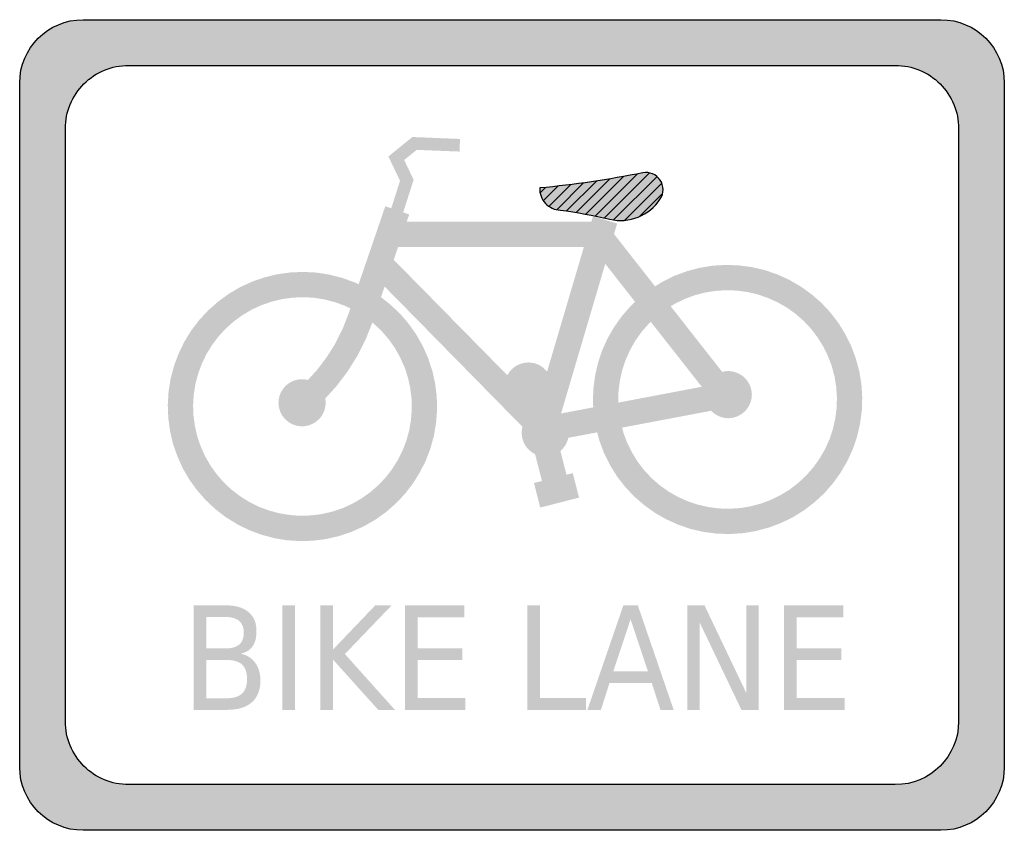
# Model space of a CAD drawing. Header units: inches. Extents: x -0.5 to 0.5, y -0.41 to 0.41.
import ezdxf

# ---------------------------------------------------------------- set-up
doc = ezdxf.new("R2010")
doc.units = ezdxf.units.IN
doc.header["$MEASUREMENT"] = 0

msp = doc.modelspace()

# ---------------------------------------------------------------- hatches: boundary and pattern name
h = msp.add_hatch(color=7)
edge = h.paths.add_edge_path()
edge.add_line((-0.4357, 0.4119), (0.4357, 0.4119))
edge.add_spline(control_points=[(0.4357, 0.4119), (0.4712, 0.4119), (0.5, 0.3832), (0.5, 0.3477)], knot_values=[0, 0, 0, 0, 1, 1, 1, 1], degree=3, periodic=0)
edge.add_line((0.5, 0.3477), (0.5, -0.3477))
edge.add_spline(control_points=[(0.5, -0.3477), (0.5, -0.3832), (0.4712, -0.4119), (0.4357, -0.4119)], knot_values=[0, 0, 0, 0, 1, 1, 1, 1], degree=3, periodic=0)
edge.add_line((0.4357, -0.4119), (-0.4357, -0.4119))
edge.add_spline(control_points=[(-0.4357, -0.4119), (-0.4712, -0.4119), (-0.5, -0.3832), (-0.5, -0.3477)], knot_values=[0, 0, 0, 0, 1, 1, 1, 1], degree=3, periodic=0)
edge.add_line((-0.5, -0.3477), (-0.5, 0.3477))
edge.add_spline(control_points=[(-0.5, 0.3477), (-0.5, 0.3832), (-0.4712, 0.4119), (-0.4357, 0.4119)], knot_values=[0, 0, 0, 0, 1, 1, 1, 1], degree=3, periodic=0)
edge = h.paths.add_edge_path(flags=0)
edge.add_line((-0.3893, 0.3655), (0.3893, 0.3655))
edge.add_spline(control_points=[(0.3893, 0.3655), (0.4064, 0.3655), (0.4227, 0.3588), (0.4348, 0.3467), (0.4468, 0.3347), (0.4536, 0.3183), (0.4536, 0.3013)], knot_values=[0, 0, 0, 0, 1, 1, 1, 2, 2, 2, 2], degree=3, periodic=0)
edge.add_line((0.4536, 0.3013), (0.4536, -0.3013))
edge.add_spline(control_points=[(0.4536, -0.3013), (0.4536, -0.3368), (0.4248, -0.3655), (0.3893, -0.3655)], knot_values=[0, 0, 0, 0, 1, 1, 1, 1], degree=3, periodic=0)
edge.add_line((0.3893, -0.3655), (-0.3893, -0.3655))
edge.add_spline(control_points=[(-0.3893, -0.3655), (-0.4064, -0.3655), (-0.4227, -0.3588), (-0.4348, -0.3467), (-0.4468, -0.3347), (-0.4536, -0.3183), (-0.4536, -0.3013)], knot_values=[0, 0, 0, 0, 1, 1, 1, 2, 2, 2, 2], degree=3, periodic=0)
edge.add_line((-0.4536, -0.3013), (-0.4536, 0.3013))
edge.add_spline(control_points=[(-0.4536, 0.3013), (-0.4536, 0.3183), (-0.4468, 0.3347), (-0.4348, 0.3467), (-0.4227, 0.3588), (-0.4064, 0.3655), (-0.3893, 0.3655)], knot_values=[0, 0, 0, 0, 1, 1, 1, 2, 2, 2, 2], degree=3, periodic=0)
for points in [[(-0.1105, 0.2162), (-0.0999, 0.2492), (-0.1095, 0.2693), (-0.0968, 0.2796), (-0.0533, 0.2779), (-0.0528, 0.2907), (-0.1012, 0.2927), (-0.1255, 0.2729), (-0.1137, 0.2482), (-0.1227, 0.2201), (-0.1105, 0.2162)], [(-0.1287, 0.2223), (-0.166, 0.1131), (-0.1416, 0.1048), (-0.1044, 0.214), (-0.1287, 0.2223)], [(0.0439, -0.0084), (0.1068, 0.2048), (0.0822, 0.2121), (0.0193, -0.0012), (0.0439, -0.0084)], [(-0.1249, 0.181), (0.0812, 0.181), (0.2011, 0.0282), (0.2213, 0.044), (0.0937, 0.2067), (-0.1249, 0.2067), (-0.1249, 0.181)], [(-0.144, 0.1556), (0.0272, -0.0187), (0.222, 0.0182), (0.2173, 0.0435), (0.036, 0.0091), (-0.1257, 0.1736), (-0.144, 0.1556)], [(0.1299, 0.1298), (0.1202, 0.1206), (0.1114, 0.1104), (0.1037, 0.0995), (0.097, 0.0879), (0.0915, 0.0756), (0.0873, 0.0629), (0.0843, 0.0499), (0.0826, 0.0366), (0.0822, 0.0232), (0.0831, 0.0098), (0.0854, -0.0034), (0.0889, -0.0164), (0.0936, -0.0289), (0.0996, -0.0409), (0.1067, -0.0523), (0.1149, -0.0629), (0.1241, -0.0726), (0.1342, -0.0814), (0.1451, -0.0892), (0.1568, -0.0959), (0.169, -0.1014), (0.1817, -0.1057), (0.1947, -0.1087), (0.208, -0.1104), (0.2214, -0.1108), (0.2348, -0.1099), (0.248, -0.1077), (0.261, -0.1042), (0.2735, -0.0995), (0.2855, -0.0936), (0.2969, -0.0865), (0.3075, -0.0783), (0.3173, -0.0692), (0.3261, -0.0591), (0.3339, -0.0482), (0.3406, -0.0366), (0.3462, -0.0244), (0.3505, -0.0117), (0.3535, 0.0014), (0.3553, 0.0147), (0.3557, 0.0281), (0.3549, 0.0415), (0.3527, 0.0547), (0.3492, 0.0676), (0.3445, 0.0802), (0.3386, 0.0922), (0.3316, 0.1036), (0.3234, 0.1143), (0.3143, 0.1241), (0.3042, 0.1329), (0.2933, 0.1407), (0.2817, 0.1475), (0.2695, 0.153), (0.2569, 0.1574), (0.2438, 0.1604), (0.2305, 0.1622), (0.2171, 0.1627), (0.2038, 0.1619), (0.1905, 0.1597), (0.1776, 0.1563), (0.165, 0.1516), (0.153, 0.1457), (0.1416, 0.1387), (0.1561, 0.1175), (0.1654, 0.1232), (0.1752, 0.128), (0.1854, 0.1318), (0.1959, 0.1346), (0.2066, 0.1363), (0.2175, 0.137), (0.2284, 0.1366), (0.2391, 0.1352), (0.2497, 0.1327), (0.26, 0.1291), (0.2699, 0.1246), (0.2794, 0.1192), (0.2882, 0.1128), (0.2964, 0.1056), (0.3038, 0.0977), (0.3104, 0.089), (0.3161, 0.0798), (0.3209, 0.07), (0.3248, 0.0598), (0.3276, 0.0493), (0.3293, 0.0385), (0.33, 0.0277), (0.3297, 0.0168), (0.3282, 0.006), (0.3258, -0.0046), (0.3223, -0.0149), (0.3178, -0.0248), (0.3123, -0.0342), (0.306, -0.0431), (0.2988, -0.0513), (0.2909, -0.0587), (0.2823, -0.0654), (0.273, -0.0711), (0.2633, -0.0759), (0.2531, -0.0798), (0.2426, -0.0826), (0.2318, -0.0844), (0.221, -0.0851), (0.2101, -0.0848), (0.1993, -0.0834), (0.1887, -0.0809), (0.1784, -0.0775), (0.1684, -0.073), (0.159, -0.0676), (0.1501, -0.0613), (0.1419, -0.0541), (0.1345, -0.0462), (0.1278, -0.0376), (0.1221, -0.0283), (0.1172, -0.0186), (0.1133, -0.0084), (0.1105, 0.0021), (0.1087, 0.0128), (0.1079, 0.0237), (0.1082, 0.0346), (0.1096, 0.0454), (0.112, 0.056), (0.1155, 0.0663), (0.1199, 0.0762), (0.1253, 0.0857), (0.1316, 0.0946), (0.1388, 0.1028), (0.1467, 0.1103), (0.1299, 0.1298)], [(-0.1478, 0.1391), (-0.1598, 0.1449), (-0.1724, 0.1495), (-0.1854, 0.1528), (-0.1986, 0.1549), (-0.2119, 0.1556), (-0.2253, 0.155), (-0.2385, 0.1532), (-0.2515, 0.15), (-0.2642, 0.1456), (-0.2763, 0.14), (-0.2878, 0.1332), (-0.2986, 0.1253), (-0.3086, 0.1164), (-0.3177, 0.1066), (-0.3258, 0.096), (-0.3328, 0.0846), (-0.3386, 0.0725), (-0.3433, 0.06), (-0.3467, 0.0471), (-0.3488, 0.0339), (-0.3496, 0.0205), (-0.3491, 0.0072), (-0.3473, -0.0061), (-0.3443, -0.0191), (-0.3399, -0.0317), (-0.3344, -0.0439), (-0.3277, -0.0555), (-0.3199, -0.0663), (-0.311, -0.0764), (-0.3013, -0.0855), (-0.2907, -0.0937), (-0.2793, -0.1007), (-0.2673, -0.1067), (-0.2548, -0.1114), (-0.2419, -0.1149), (-0.2287, -0.1171), (-0.2154, -0.118), (-0.202, -0.1176), (-0.1888, -0.1159), (-0.1757, -0.1129), (-0.163, -0.1086), (-0.1508, -0.1031), (-0.1392, -0.0965), (-0.1283, -0.0888), (-0.1182, -0.08), (-0.109, -0.0703), (-0.1008, -0.0597), (-0.0937, -0.0484), (-0.0877, -0.0365), (-0.0829, -0.024), (-0.0793, -0.0111), (-0.0771, 0.0021), (-0.0761, 0.0154), (-0.0764, 0.0288), (-0.078, 0.042), (-0.0809, 0.0551), (-0.0851, 0.0678), (-0.0905, 0.08), (-0.0971, 0.0917), (-0.1047, 0.1026), (-0.1134, 0.1128), (-0.1231, 0.122), (-0.1336, 0.1303), (-0.1485, 0.1094), (-0.1399, 0.1026), (-0.1321, 0.0951), (-0.125, 0.0869), (-0.1188, 0.078), (-0.1135, 0.0685), (-0.1091, 0.0586), (-0.1057, 0.0483), (-0.1034, 0.0377), (-0.102, 0.0269), (-0.1018, 0.016), (-0.1026, 0.0052), (-0.1044, -0.0055), (-0.1073, -0.016), (-0.1112, -0.0261), (-0.1161, -0.0358), (-0.1219, -0.045), (-0.1285, -0.0536), (-0.136, -0.0614), (-0.1442, -0.0685), (-0.1531, -0.0748), (-0.1625, -0.0802), (-0.1724, -0.0847), (-0.1827, -0.0881), (-0.1933, -0.0905), (-0.204, -0.0919), (-0.2149, -0.0923), (-0.2257, -0.0915), (-0.2364, -0.0897), (-0.2469, -0.0869), (-0.2571, -0.0831), (-0.2668, -0.0783), (-0.276, -0.0725), (-0.2847, -0.0659), (-0.2926, -0.0585), (-0.2997, -0.0503), (-0.3061, -0.0415), (-0.3115, -0.0321), (-0.316, -0.0222), (-0.3195, -0.012), (-0.322, -0.0014), (-0.3235, 0.0094), (-0.3239, 0.0202), (-0.3232, 0.031), (-0.3215, 0.0418), (-0.3187, 0.0523), (-0.315, 0.0624), (-0.3102, 0.0722), (-0.3045, 0.0815), (-0.298, 0.0901), (-0.2906, 0.0981), (-0.2825, 0.1053), (-0.2737, 0.1117), (-0.2644, 0.1172), (-0.2545, 0.1218), (-0.2443, 0.1253), (-0.2337, 0.1279), (-0.2229, 0.1294), (-0.2121, 0.1299), (-0.2013, 0.1293), (-0.1905, 0.1276), (-0.18, 0.1249), (-0.1698, 0.1212), (-0.16, 0.1165), (-0.1478, 0.1391)], [(-0.205, 0.0127), (-0.1911, 0.0254), (-0.1784, 0.0393), (-0.167, 0.0544), (-0.157, 0.0704), (-0.1485, 0.0872), (-0.1416, 0.1048), (-0.166, 0.1131), (-0.172, 0.0977), (-0.1794, 0.0829), (-0.1882, 0.0689), (-0.1981, 0.0558), (-0.2093, 0.0436), (-0.2214, 0.0325), (-0.205, 0.0127)], [(0.0405, 0.0396), (0.0404, 0.042), (0.0401, 0.0443), (0.0395, 0.0466), (0.0387, 0.0488), (0.0377, 0.0509), (0.0365, 0.0529), (0.0351, 0.0548), (0.0335, 0.0566), (0.0318, 0.0581), (0.0299, 0.0595), (0.0279, 0.0607), (0.0258, 0.0617), (0.0236, 0.0625), (0.0213, 0.0631), (0.019, 0.0634), (0.0166, 0.0636), (0.0143, 0.0634), (0.012, 0.0631), (0.0097, 0.0625), (0.0075, 0.0617), (0.0054, 0.0607), (0.0033, 0.0595), (0.0015, 0.0581), (-0.0003, 0.0566), (-0.0019, 0.0548), (-0.0033, 0.0529), (-0.0045, 0.0509), (-0.0055, 0.0488), (-0.0063, 0.0466), (-0.0068, 0.0443), (-0.0072, 0.042), (-0.0073, 0.0396), (0.0166, 0.0396), (0.0405, 0.0396)], [(0.2436, 0.0309), (0.2435, 0.0332), (0.2431, 0.0355), (0.2425, 0.0378), (0.2417, 0.04), (0.2407, 0.0421), (0.2395, 0.0441), (0.2381, 0.046), (0.2366, 0.0478), (0.2348, 0.0493), (0.2329, 0.0507), (0.2309, 0.0519), (0.2288, 0.0529), (0.2266, 0.0537), (0.2243, 0.0543), (0.222, 0.0547), (0.2196, 0.0548), (0.2173, 0.0547), (0.215, 0.0543), (0.2127, 0.0537), (0.2105, 0.0529), (0.2084, 0.0519), (0.2064, 0.0507), (0.2045, 0.0493), (0.2027, 0.0478), (0.2012, 0.046), (0.1998, 0.0441), (0.1986, 0.0421), (0.1976, 0.04), (0.1968, 0.0378), (0.1962, 0.0355), (0.1958, 0.0332), (0.1957, 0.0309), (0.2196, 0.0309), (0.2436, 0.0309)], [(-0.1893, 0.0226), (-0.1894, 0.0249), (-0.1898, 0.0273), (-0.1903, 0.0295), (-0.1911, 0.0317), (-0.1921, 0.0339), (-0.1933, 0.0359), (-0.1947, 0.0378), (-0.1963, 0.0395), (-0.1981, 0.0411), (-0.1999, 0.0425), (-0.202, 0.0437), (-0.2041, 0.0447), (-0.2063, 0.0455), (-0.2086, 0.046), (-0.2109, 0.0464), (-0.2132, 0.0465), (-0.2156, 0.0464), (-0.2179, 0.046), (-0.2202, 0.0455), (-0.2224, 0.0447), (-0.2245, 0.0437), (-0.2265, 0.0425), (-0.2284, 0.0411), (-0.2301, 0.0395), (-0.2317, 0.0378), (-0.2331, 0.0359), (-0.2343, 0.0339), (-0.2353, 0.0317), (-0.2361, 0.0295), (-0.2367, 0.0273), (-0.237, 0.0249), (-0.2372, 0.0226), (-0.2132, 0.0226), (-0.1893, 0.0226)], [(-0.0073, 0.0396), (-0.0072, 0.0373), (-0.0068, 0.035), (-0.0063, 0.0327), (-0.0055, 0.0305), (-0.0045, 0.0284), (-0.0033, 0.0264), (-0.0019, 0.0245), (-0.0003, 0.0227), (0.0015, 0.0212), (0.0033, 0.0198), (0.0054, 0.0186), (0.0075, 0.0175), (0.0097, 0.0168), (0.012, 0.0162), (0.0143, 0.0158), (0.0166, 0.0157), (0.019, 0.0158), (0.0213, 0.0162), (0.0236, 0.0168), (0.0258, 0.0175), (0.0279, 0.0186), (0.0299, 0.0198), (0.0318, 0.0212), (0.0335, 0.0227), (0.0351, 0.0245), (0.0365, 0.0264), (0.0377, 0.0284), (0.0387, 0.0305), (0.0395, 0.0327), (0.0401, 0.035), (0.0404, 0.0373), (0.0405, 0.0396), (0.0166, 0.0396), (-0.0073, 0.0396)], [(0.1957, 0.0309), (0.1958, 0.0285), (0.1962, 0.0262), (0.1968, 0.0239), (0.1976, 0.0217), (0.1986, 0.0196), (0.1998, 0.0176), (0.2012, 0.0157), (0.2027, 0.0139), (0.2045, 0.0124), (0.2064, 0.011), (0.2084, 0.0098), (0.2105, 0.0088), (0.2127, 0.008), (0.215, 0.0074), (0.2173, 0.007), (0.2196, 0.0069), (0.222, 0.007), (0.2243, 0.0074), (0.2266, 0.008), (0.2288, 0.0088), (0.2309, 0.0098), (0.2329, 0.011), (0.2348, 0.0124), (0.2366, 0.0139), (0.2381, 0.0157), (0.2395, 0.0176), (0.2407, 0.0196), (0.2417, 0.0217), (0.2425, 0.0239), (0.2431, 0.0262), (0.2435, 0.0285), (0.2436, 0.0309), (0.2196, 0.0309), (0.1957, 0.0309)], [(-0.2372, 0.0226), (-0.237, 0.0202), (-0.2367, 0.0179), (-0.2361, 0.0156), (-0.2353, 0.0134), (-0.2343, 0.0113), (-0.2331, 0.0093), (-0.2317, 0.0074), (-0.2301, 0.0057), (-0.2284, 0.0041), (-0.2265, 0.0027), (-0.2245, 0.0015), (-0.2224, 0.0005), (-0.2202, -0.0003), (-0.2179, -0.0009), (-0.2156, -0.0012), (-0.2132, -0.0013), (-0.2109, -0.0012), (-0.2086, -0.0009), (-0.2063, -0.0003), (-0.2041, 0.0005), (-0.202, 0.0015), (-0.1999, 0.0027), (-0.1981, 0.0041), (-0.1963, 0.0057), (-0.1947, 0.0074), (-0.1933, 0.0093), (-0.1921, 0.0113), (-0.1911, 0.0134), (-0.1903, 0.0156), (-0.1898, 0.0179), (-0.1894, 0.0202), (-0.1893, 0.0226), (-0.2132, 0.0226), (-0.2372, 0.0226)], [(0.0577, -0.008), (0.0576, -0.0056), (0.0572, -0.0033), (0.0567, -0.001), (0.0559, 0.0012), (0.0549, 0.0033), (0.0537, 0.0053), (0.0523, 0.0072), (0.0507, 0.0089), (0.049, 0.0105), (0.0471, 0.0119), (0.0451, 0.0131), (0.0429, 0.0141), (0.0407, 0.0149), (0.0384, 0.0155), (0.0361, 0.0158), (0.0338, 0.0159), (0.0314, 0.0158), (0.0291, 0.0155), (0.0268, 0.0149), (0.0246, 0.0141), (0.0225, 0.0131), (0.0205, 0.0119), (0.0186, 0.0105), (0.0169, 0.0089), (0.0153, 0.0072), (0.0139, 0.0053), (0.0127, 0.0033), (0.0117, 0.0012), (0.0109, -0.001), (0.0103, -0.0033), (0.01, -0.0056), (0.0099, -0.008), (0.0338, -0.008), (0.0577, -0.008)], [(0.0099, -0.008), (0.01, -0.0103), (0.0103, -0.0127), (0.0109, -0.0149), (0.0117, -0.0171), (0.0127, -0.0193), (0.0139, -0.0213), (0.0153, -0.0232), (0.0169, -0.0249), (0.0186, -0.0265), (0.0205, -0.0279), (0.0225, -0.0291), (0.0246, -0.0301), (0.0268, -0.0309), (0.0291, -0.0314), (0.0314, -0.0318), (0.0338, -0.0319), (0.0361, -0.0318), (0.0384, -0.0314), (0.0407, -0.0309), (0.0429, -0.0301), (0.0451, -0.0291), (0.0471, -0.0279), (0.049, -0.0265), (0.0507, -0.0249), (0.0523, -0.0232), (0.0537, -0.0213), (0.0549, -0.0193), (0.0559, -0.0171), (0.0567, -0.0149), (0.0572, -0.0127), (0.0576, -0.0103), (0.0577, -0.008), (0.0338, -0.008), (0.0099, -0.008)], [(0.0226, -0.0264), (0.0334, -0.0683), (0.0583, -0.0619), (0.0475, -0.02), (0.0226, -0.0264)], [(0.0287, -0.0839), (0.0681, -0.0738), (0.0617, -0.0489), (0.0223, -0.059), (0.0287, -0.0839)], [(-0.2334, -0.1833), (-0.2204, -0.1833), (-0.2204, -0.2895), (-0.2334, -0.2895), (-0.2334, -0.1833)], [(-0.1947, -0.1833), (-0.1818, -0.1833), (-0.1818, -0.2282), (-0.1389, -0.1833), (-0.1223, -0.1833), (-0.1697, -0.2328), (-0.1189, -0.2895), (-0.1359, -0.2895), (-0.1818, -0.2384), (-0.1818, -0.2895), (-0.1947, -0.2895), (-0.1947, -0.1833)], [(-0.1088, -0.1833), (-0.0485, -0.1833), (-0.0485, -0.1954), (-0.0959, -0.1954), (-0.0959, -0.2269), (-0.0504, -0.2269), (-0.0504, -0.2389), (-0.0959, -0.2389), (-0.0959, -0.2774), (-0.0473, -0.2774), (-0.0473, -0.2895), (-0.1088, -0.2895), (-0.1088, -0.1833)], [(0.0155, -0.1833), (0.0285, -0.1833), (0.0285, -0.2774), (0.075, -0.2774), (0.075, -0.2895), (0.0155, -0.2895), (0.0155, -0.1833)], [(0.1781, -0.1833), (0.1955, -0.1833), (0.2379, -0.2722), (0.2379, -0.1833), (0.2504, -0.1833), (0.2504, -0.2895), (0.233, -0.2895), (0.1906, -0.2007), (0.1906, -0.2895), (0.1781, -0.2895), (0.1781, -0.1833)], [(0.2761, -0.1833), (0.3365, -0.1833), (0.3365, -0.1954), (0.289, -0.1954), (0.289, -0.2269), (0.3346, -0.2269), (0.3346, -0.2389), (0.289, -0.2389), (0.289, -0.2774), (0.3377, -0.2774), (0.3377, -0.2895), (0.2761, -0.2895), (0.2761, -0.1833)]]:
    msp.add_hatch(color=7).paths.add_polyline_path(points)
h = msp.add_hatch(color=7)
edge = h.paths.add_edge_path()
edge.add_spline(control_points=[(0.0282, 0.2409), (0.0279, 0.2352), (0.03, 0.2295), (0.0339, 0.2252), (0.0379, 0.221), (0.0434, 0.2185), (0.0491, 0.2184)], knot_values=[0, 0, 0, 0, 1, 1, 1, 2, 2, 2, 2], degree=3, periodic=0)
edge.add_spline(control_points=[(0.0491, 0.2184), (0.066, 0.2162), (0.0827, 0.2131), (0.0992, 0.2091), (0.119, 0.2044), (0.1396, 0.2127), (0.1506, 0.2298), (0.1544, 0.2356), (0.1543, 0.2431), (0.1505, 0.2489), (0.1466, 0.2547), (0.1397, 0.2576), (0.1329, 0.2564)], knot_values=[0, 0, 0, 0, 1, 1, 1, 2, 2, 2, 3, 3, 3, 4, 4, 4, 4], degree=3, periodic=0)
edge.add_spline(control_points=[(0.1329, 0.2564), (0.0983, 0.2493), (0.0634, 0.2441), (0.0282, 0.2409)], knot_values=[0, 0, 0, 0, 1, 1, 1, 1], degree=3, periodic=0)
h = msp.add_hatch(color=7)
edge = h.paths.add_edge_path()
edge.add_line((-0.3233, -0.1833), (-0.2903, -0.1833))
edge.add_spline(control_points=[(-0.2903, -0.1833), (-0.2804, -0.1833), (-0.2728, -0.1856), (-0.2675, -0.1902), (-0.2621, -0.1947), (-0.2595, -0.2012), (-0.2595, -0.2096), (-0.2595, -0.2161), (-0.2608, -0.2212), (-0.2636, -0.2251), (-0.2663, -0.2289), (-0.2703, -0.2313), (-0.2756, -0.2323)], knot_values=[0, 0, 0, 0, 1, 1, 1, 2, 2, 2, 3, 3, 3, 4, 4, 4, 4], degree=3, periodic=0)
edge.add_spline(control_points=[(-0.2756, -0.2323), (-0.2692, -0.2338), (-0.2642, -0.2369), (-0.2607, -0.2418), (-0.2572, -0.2466), (-0.2555, -0.2526), (-0.2555, -0.2598), (-0.2555, -0.2693), (-0.2584, -0.2766), (-0.2642, -0.2818), (-0.27, -0.2869), (-0.2783, -0.2895), (-0.289, -0.2895)], knot_values=[0, 0, 0, 0, 1, 1, 1, 2, 2, 2, 3, 3, 3, 4, 4, 4, 4], degree=3, periodic=0)
edge.add_line((-0.289, -0.2895), (-0.3233, -0.2895))
edge.add_line((-0.3233, -0.2895), (-0.3233, -0.1833))
edge = h.paths.add_edge_path(flags=0)
edge.add_line((-0.3103, -0.2388), (-0.3103, -0.2777))
edge.add_line((-0.3103, -0.2777), (-0.2896, -0.2777))
edge.add_spline(control_points=[(-0.2896, -0.2777), (-0.2826, -0.2777), (-0.2775, -0.2761), (-0.2741, -0.2729), (-0.2708, -0.2697), (-0.2691, -0.2648), (-0.2691, -0.2582), (-0.2691, -0.2516), (-0.2708, -0.2467), (-0.2741, -0.2435), (-0.2775, -0.2404), (-0.2826, -0.2388), (-0.2896, -0.2388)], knot_values=[0, 0, 0, 0, 1, 1, 1, 2, 2, 2, 3, 3, 3, 4, 4, 4, 4], degree=3, periodic=0)
edge.add_line((-0.2896, -0.2388), (-0.3103, -0.2388))
edge = h.paths.add_edge_path(flags=0)
edge.add_line((-0.3103, -0.1951), (-0.3103, -0.2271))
edge.add_line((-0.3103, -0.2271), (-0.2912, -0.2271))
edge.add_spline(control_points=[(-0.2912, -0.2271), (-0.2849, -0.2271), (-0.2802, -0.2258), (-0.2771, -0.2232), (-0.274, -0.2206), (-0.2724, -0.2165), (-0.2724, -0.2111), (-0.2724, -0.2058), (-0.274, -0.2018), (-0.2771, -0.1991), (-0.2802, -0.1965), (-0.2849, -0.1951), (-0.2912, -0.1951)], knot_values=[0, 0, 0, 0, 1, 1, 1, 2, 2, 2, 3, 3, 3, 4, 4, 4, 4], degree=3, periodic=0)
edge.add_line((-0.2912, -0.1951), (-0.3103, -0.1951))
h = msp.add_hatch(color=7)
h.paths.add_polyline_path([(0.1131, -0.1833), (0.1278, -0.1833), (0.1642, -0.2895), (0.1508, -0.2895), (0.142, -0.2623), (0.099, -0.2623), (0.0903, -0.2895), (0.0766, -0.2895), (0.1131, -0.1833)])
h.paths.add_polyline_path([(0.1204, -0.1975), (0.1029, -0.2503), (0.1381, -0.2503), (0.1204, -0.1975)], flags=0)

# ---------------------------------------------------------------- linework, layer by layer
at = {"color": 7}
for p, q in [((0.0653, 0.216), (0.0995, 0.2502)), ((0.075, 0.2143), (0.1133, 0.2526)), ((0.0845, 0.2124), (0.1274, 0.2553)), ((0.0938, 0.2104), (0.1397, 0.2563)), ((0.1032, 0.2084), (0.1473, 0.2525)), ((0.0285, 0.236), (0.034, 0.2415)), ((0.0318, 0.2279), (0.0467, 0.2428)), ((0.0374, 0.2222), (0.0596, 0.2443)), ((0.0454, 0.2188), (0.0727, 0.246)), ((0.0555, 0.2175), (0.086, 0.248)), ((0.1142, 0.208), (0.1521, 0.2459)), ((0.1293, 0.2117), (0.153, 0.2354))]:
    msp.add_line(p, q, dxfattribs=at)
for points in [[(-0.4357, 0.4119), (0.4357, 0.4119)], [(-0.3893, 0.3655), (0.3893, 0.3655)], [(-0.5, -0.3477), (-0.5, 0.3477)], [(0.5, 0.3477), (0.5, -0.3477)], [(-0.4536, -0.3013), (-0.4536, 0.3013)], [(0.4536, 0.3013), (0.4536, -0.3013)], [(0.3893, -0.3655), (-0.3893, -0.3655)], [(0.4357, -0.4119), (-0.4357, -0.4119)]]:
    msp.add_lwpolyline(points, dxfattribs=at)
for points in [[(-0.5, 0.3477), (-0.5, 0.3832), (-0.4712, 0.4119), (-0.4357, 0.4119)], [(0.4357, 0.4119), (0.4712, 0.4119), (0.5, 0.3832), (0.5, 0.3477)], [(0.1329, 0.2564), (0.0983, 0.2493), (0.0634, 0.2441), (0.0282, 0.2409)], [(0.4536, -0.3013), (0.4536, -0.3368), (0.4248, -0.3655), (0.3893, -0.3655)], [(-0.4357, -0.4119), (-0.4712, -0.4119), (-0.5, -0.3832), (-0.5, -0.3477)], [(0.5, -0.3477), (0.5, -0.3832), (0.4712, -0.4119), (0.4357, -0.4119)]]:
    msp.add_open_spline(points, degree=3, dxfattribs=at)
for points, knots in [([(-0.4536, 0.3013), (-0.4536, 0.3183), (-0.4468, 0.3347), (-0.4348, 0.3467), (-0.4227, 0.3588), (-0.4064, 0.3655), (-0.3893, 0.3655)], [0, 0, 0, 0, 1, 1, 1, 2, 2, 2, 2]), ([(0.3893, 0.3655), (0.4064, 0.3655), (0.4227, 0.3588), (0.4348, 0.3467), (0.4468, 0.3347), (0.4536, 0.3183), (0.4536, 0.3013)], [0, 0, 0, 0, 1, 1, 1, 2, 2, 2, 2]), ([(0.0491, 0.2184), (0.066, 0.2162), (0.0827, 0.2131), (0.0992, 0.2091), (0.119, 0.2044), (0.1396, 0.2127), (0.1506, 0.2298), (0.1544, 0.2356), (0.1543, 0.2431), (0.1505, 0.2489), (0.1466, 0.2547), (0.1397, 0.2576), (0.1329, 0.2564)], [0, 0, 0, 0, 1, 1, 1, 2, 2, 2, 3, 3, 3, 4, 4, 4, 4]), ([(0.0282, 0.2409), (0.0279, 0.2352), (0.03, 0.2295), (0.0339, 0.2252), (0.0379, 0.221), (0.0434, 0.2185), (0.0491, 0.2184)], [0, 0, 0, 0, 1, 1, 1, 2, 2, 2, 2]), ([(-0.3893, -0.3655), (-0.4064, -0.3655), (-0.4227, -0.3588), (-0.4348, -0.3467), (-0.4468, -0.3347), (-0.4536, -0.3183), (-0.4536, -0.3013)], [0, 0, 0, 0, 1, 1, 1, 2, 2, 2, 2])]:
    msp.add_open_spline(points, degree=3, knots=knots, dxfattribs=at)

doc.saveas('drawing.dxf')
